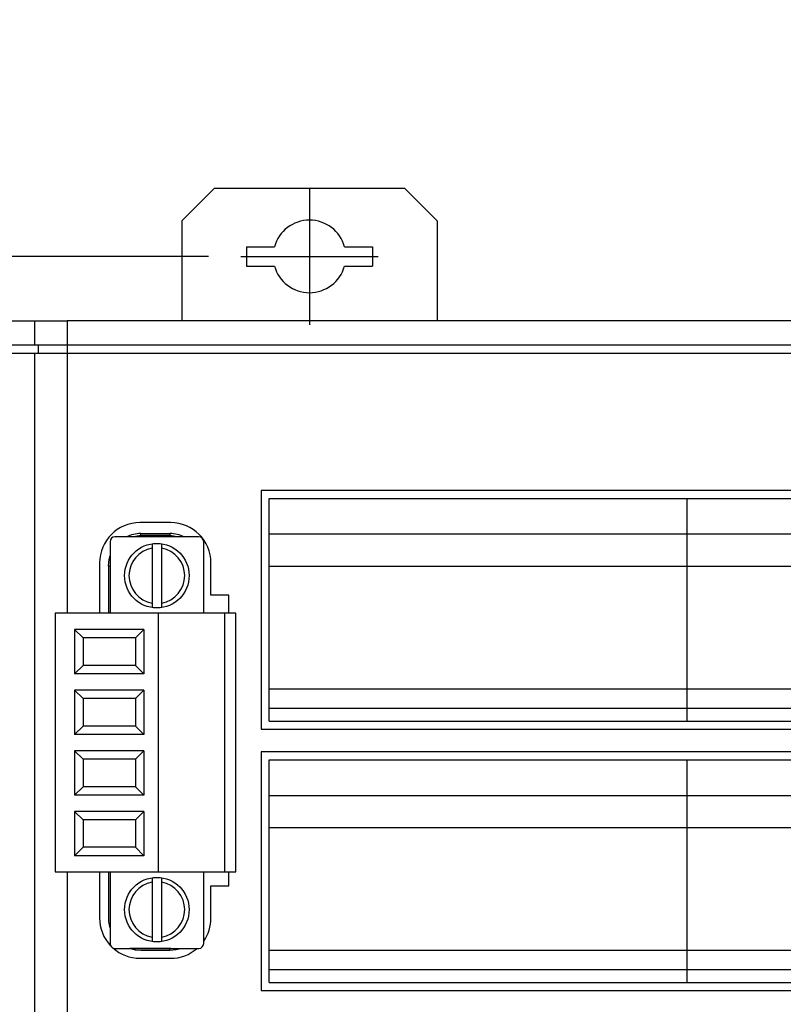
# Model space of a CAD drawing. Header units: millimetres. Extents: x 0 to 594, y 0 to 420.
# Tile 10 of 22: x 145 to 192, y 236 to 297. Entities that reach past the tile are written whole.
import ezdxf

# ---------------------------------------------------------------- set-up
doc = ezdxf.new("R2010")
doc.units = ezdxf.units.MM
doc.header["$PDSIZE"] = -1
doc.linetypes.add('CENTER2', pattern=[28.575, 19.05, -3.175, 3.175, -3.175])
doc.styles.get("Standard").update_dxf_attribs({"font": 'txt.shx', "bigfont": 'whgtxt.shx'})
doc.dimstyles.new('ISO-25', dxfattribs={"dimtxt": 2.5, "dimasz": 2.5, "dimexe": 1.25, "dimexo": 0.625, "dimtad": 1, "dimtxsty": 'Standard', "dimcen": 2.5, "dimadec": 0, "dimazin": 0, "dimtfac": 1, "dimtmove": 0, "dimatfit": 3, "dimfxl": 0, "dimarcsym": 0})

# ---------------------------------------------------------------- blocks, each defined once
blk = doc.blocks.new('*D9')
at = {"color": 8, "lineweight": -2}
for p, q in [((104.619, 286.609), (104.619, 297.275)), ((156.788, 282.609), (102.619, 282.609)), ((104.619, 278.609), (104.619, 282.609)), ((112.038, 278.609), (102.619, 278.609)), ((104.619, 274.609), (104.619, 270.609))]:
    blk.add_line(p, q, dxfattribs=at)
at = {"color": 8}
for points in [[(103.952, 286.609), (105.285, 286.609), (104.619, 282.609)], [(103.952, 274.609), (105.285, 274.609), (104.619, 278.609)]]:
    blk.add_solid(points, dxfattribs=at)
at = {"layer": 'Defpoints', "color": 0}
for p in [(104.619, 282.609), (158.788, 282.609), (114.038, 278.609)]:
    blk.add_point(p, dxfattribs=at)
at = {"color": 3, "insert": (100.619, 293.942), "char_height": 4, "attachment_point": 5, "rotation": 90}
blk.add_mtext('\\A1;4', dxfattribs=at)

msp = doc.modelspace()

# ---------------------------------------------------------------- linework, layer by layer
for p, q in [((157.138, 286.8087), (155.138, 284.8087)), ((168.938, 286.8087), (157.138, 286.8087)), ((170.938, 284.8087), (168.938, 286.8087)), ((155.138, 284.8087), (155.138, 278.6087)), ((170.938, 284.8087), (170.938, 278.6087)), ((159.138, 283.2087), (160.8695, 283.2087)), ((159.138, 283.2087), (159.138, 282.0087)), ((165.2065, 283.2087), (166.938, 283.2087)), ((166.938, 283.2087), (166.938, 282.0087)), ((159.138, 282.0087), (160.8695, 282.0087)), ((165.2065, 282.0087), (166.938, 282.0087)), ((144.038, 278.6087), (146.038, 278.6087)), ((146.038, 277.1087), (146.038, 278.6087)), ((146.038, 278.6087), (148.038, 278.6087)), ((148.038, 278.6087), (148.038, 277.1087)), ((267.112, 278.6087), (148.038, 278.6087)), ((146.038, 277.1087), (144.038, 277.1087)), ((148.038, 277.1087), (146.038, 277.1087)), ((146.238, 277.1087), (146.238, 276.6087)), ((267.112, 277.1087), (148.038, 277.1087)), ((148.038, 277.1087), (148.038, 276.6087)), ((144.038, 276.6087), (146.038, 276.6087)), ((146.038, 228.6087), (146.038, 276.6087)), ((146.038, 276.6087), (148.038, 276.6087)), ((148.038, 276.6087), (267.112, 276.6087)), ((148.038, 276.6087), (148.038, 260.4886)), ((264.638, 268.1087), (160.038, 268.1087)), ((160.038, 268.1087), (160.038, 253.3087)), ((160.538, 265.4087), (160.538, 267.6087)), ((160.538, 267.6087), (186.438, 267.6087)), ((186.438, 267.6087), (212.338, 267.6087)), ((186.438, 265.4087), (186.438, 267.6087)), ((154.4413, 266.1087), (152.5347, 266.1087)), ((152.588, 265.4287), (154.3992, 265.4287)), ((152.588, 265.3287), (152.588, 265.4287)), ((154.3992, 265.4287), (154.3992, 265.3287)), ((150.688, 264.9237), (150.688, 260.4886)), ((156.188, 265.2237), (150.988, 265.2237)), ((152.0456, 265.2237), (152.588, 265.3287)), ((152.588, 265.3287), (154.3992, 265.3287)), ((154.3992, 265.3287), (154.9425, 265.2237)), ((156.488, 260.4886), (156.488, 264.9237)), ((160.538, 265.4087), (186.438, 265.4087)), ((160.538, 263.4087), (160.538, 265.4087)), ((186.438, 265.4087), (212.338, 265.4087)), ((186.438, 263.4087), (186.438, 265.4087)), ((153.288, 264.5234), (153.288, 261.1239)), ((153.888, 261.1239), (153.888, 264.5234)), ((150.038, 263.612), (150.038, 260.4886)), ((156.938, 261.6086), (156.938, 263.612)), ((150.588, 263.4286), (150.688, 263.4286)), ((150.588, 263.4286), (150.588, 260.4886)), ((160.538, 263.4087), (186.438, 263.4087)), ((160.538, 255.8087), (160.538, 263.4087)), ((186.438, 263.4087), (212.338, 263.4087)), ((186.438, 255.8087), (186.438, 263.4087)), ((158.038, 261.6086), (156.938, 261.6086)), ((158.038, 260.4886), (158.038, 261.6086)), ((147.288, 260.4886), (147.288, 244.4587)), ((153.688, 260.4886), (147.288, 260.4886)), ((153.688, 244.4587), (153.688, 260.4886)), ((157.788, 260.4886), (153.688, 260.4886)), ((157.788, 244.4587), (157.788, 260.4886)), ((158.488, 260.4886), (157.788, 260.4886)), ((158.488, 244.4587), (158.488, 260.4886)), ((149.017, 258.9597), (148.488, 259.4886)), ((152.788, 259.4886), (148.488, 259.4886)), ((148.488, 259.4886), (148.488, 256.7312)), ((152.259, 258.9597), (152.788, 259.4886)), ((152.788, 259.4886), (152.788, 256.7312)), ((152.259, 258.9597), (149.017, 258.9597)), ((149.017, 258.9597), (149.017, 257.2601)), ((152.259, 258.9597), (152.259, 257.2601)), ((149.017, 257.2601), (148.488, 256.7312)), ((152.259, 257.2601), (149.017, 257.2601)), ((152.259, 257.2601), (152.788, 256.7312)), ((152.788, 256.7312), (148.488, 256.7312)), ((149.017, 255.2022), (148.488, 255.7312)), ((148.488, 255.7312), (148.488, 252.9737)), ((152.788, 255.7312), (148.488, 255.7312)), ((152.259, 255.2022), (152.788, 255.7312)), ((152.788, 255.7312), (152.788, 252.9737)), ((160.538, 255.8087), (186.438, 255.8087)), ((160.538, 254.6087), (160.538, 255.8087)), ((186.438, 255.8087), (212.338, 255.8087)), ((186.438, 254.6087), (186.438, 255.8087)), ((149.017, 255.2022), (149.017, 253.5026)), ((152.259, 255.2022), (149.017, 255.2022)), ((152.259, 255.2022), (152.259, 253.5026)), ((160.538, 253.8087), (160.538, 254.6087)), ((160.538, 254.6087), (186.438, 254.6087)), ((186.438, 254.6087), (212.338, 254.6087)), ((186.438, 253.8087), (186.438, 254.6087)), ((149.017, 253.5026), (148.488, 252.9737)), ((152.259, 253.5026), (149.017, 253.5026)), ((152.259, 253.5026), (152.788, 252.9737)), ((160.038, 253.3087), (264.638, 253.3087)), ((160.538, 253.8087), (186.438, 253.8087)), ((186.438, 253.8087), (212.338, 253.8087)), ((152.788, 252.9737), (148.488, 252.9737)), ((149.017, 251.4447), (148.488, 251.9736)), ((148.488, 251.9736), (148.488, 249.2162)), ((152.788, 251.9736), (148.488, 251.9736)), ((149.017, 251.4447), (149.017, 249.7451)), ((152.259, 251.4447), (149.017, 251.4447)), ((152.259, 251.4447), (152.788, 251.9736)), ((152.259, 251.4447), (152.259, 249.7451)), ((152.788, 251.9736), (152.788, 249.2162)), ((264.638, 251.9086), (160.038, 251.9086)), ((160.038, 251.9086), (160.038, 237.1086)), ((160.538, 251.4087), (186.438, 251.4087)), ((160.538, 249.2086), (160.538, 251.4087)), ((186.438, 251.4087), (212.338, 251.4087)), ((186.438, 249.2086), (186.438, 251.4087)), ((149.017, 249.7451), (148.488, 249.2162)), ((152.259, 249.7451), (149.017, 249.7451)), ((152.259, 249.7451), (152.788, 249.2162)), ((152.788, 249.2162), (148.488, 249.2162)), ((160.538, 249.2086), (186.438, 249.2086)), ((160.538, 247.2087), (160.538, 249.2086)), ((186.438, 249.2086), (212.338, 249.2086)), ((186.438, 247.2087), (186.438, 249.2086)), ((149.017, 247.6872), (148.488, 248.2162)), ((152.788, 248.2162), (148.488, 248.2162)), ((148.488, 248.2162), (148.488, 245.4587)), ((152.259, 247.6872), (152.788, 248.2162)), ((152.788, 248.2162), (152.788, 245.4587)), ((152.259, 247.6872), (149.017, 247.6872)), ((149.017, 247.6872), (149.017, 245.9876)), ((152.259, 247.6872), (152.259, 245.9876)), ((160.538, 247.2087), (186.438, 247.2087)), ((160.538, 239.6086), (160.538, 247.2087)), ((186.438, 247.2087), (212.338, 247.2087)), ((186.438, 239.6086), (186.438, 247.2087)), ((149.017, 245.9876), (148.488, 245.4587)), ((152.259, 245.9876), (149.017, 245.9876)), ((152.259, 245.9876), (152.788, 245.4587)), ((152.788, 245.4587), (148.488, 245.4587)), ((147.288, 244.4587), (153.688, 244.4587)), ((148.038, 244.4587), (148.038, 228.6087)), ((150.038, 244.4587), (150.038, 241.6053)), ((150.588, 244.4587), (150.588, 241.6087)), ((150.688, 244.4587), (150.688, 240.0236)), ((153.688, 244.4587), (157.788, 244.4587)), ((156.488, 240.0236), (156.488, 244.4587)), ((157.788, 244.4587), (158.488, 244.4587)), ((158.038, 243.6087), (158.038, 244.4587)), ((153.288, 243.8234), (153.288, 240.4239)), ((153.888, 240.4239), (153.888, 243.8234)), ((156.938, 241.6053), (156.938, 243.6087)), ((156.938, 243.6087), (158.038, 243.6087)), ((150.988, 239.7237), (156.188, 239.7237)), ((151.9635, 239.7087), (151.9196, 239.7237)), ((154.388, 239.7087), (151.9635, 239.7087)), ((151.9635, 239.7087), (152.247, 239.6379)), ((152.247, 239.6379), (152.588, 239.6086)), ((152.588, 239.6086), (154.388, 239.6086)), ((154.4655, 239.7237), (154.388, 239.7087)), ((154.388, 239.6086), (154.388, 239.7087)), ((160.538, 239.6086), (186.438, 239.6086)), ((160.538, 238.4087), (160.538, 239.6086)), ((186.438, 239.6086), (212.338, 239.6086)), ((186.438, 238.4087), (186.438, 239.6086)), ((152.5347, 239.1087), (154.4413, 239.1087)), ((160.538, 238.4087), (186.438, 238.4087)), ((160.538, 237.6087), (160.538, 238.4087)), ((186.438, 238.4087), (212.338, 238.4087)), ((186.438, 237.6087), (186.438, 238.4087)), ((160.538, 237.6087), (186.438, 237.6087)), ((186.438, 237.6087), (212.338, 237.6087)), ((160.038, 237.1086), (264.638, 237.1086))]:
    msp.add_line(p, q)
at = {"color": 1, "linetype": 'CENTER2'}
for p, q in [((163.038, 286.8587), (163.038, 278.3587)), ((158.788, 282.6087), (167.288, 282.6087))]:
    msp.add_line(p, q, dxfattribs=at)
at = {"flags": 128}
for points in [[(150.588, 263.4286), (150.6264, 263.8188), (150.688, 264.0532)], [(154.388, 239.6086), (154.7782, 239.6471), (155.0564, 239.7237)]]:
    msp.add_lwpolyline(points, dxfattribs=at)
for centre in [(153.588, 262.8237), (153.588, 242.1237)]:
    msp.add_circle(centre, 2)
for centre, radius, start, end in [((163.038, 282.6087), 2.25, 15.46601, 164.53399), ((163.038, 282.6087), 2.25, 195.46601, 344.53399), ((152.5347, 263.612), 2.4967, 90, 180), ((154.4413, 263.612), 2.4967, 0, 90), ((152.588, 263.4287), 2, 90, 116.168625), ((154.3992, 263.4287), 2, 63.831375, 90), ((150.988, 264.9237), 0.3, 90, 180), ((156.188, 264.9237), 0.3, 0, 90), ((153.588, 262.8237), 1.726, 100.009618, 259.990382), ((153.588, 262.8237), 1.726, 280.009618, 79.990382), ((153.588, 242.1237), 1.726, 100.009618, 259.990382), ((153.588, 242.1237), 1.726, 280.009618, 79.990382), ((152.5347, 241.6053), 2.4967, 180, 223.3169), ((154.4413, 241.6053), 2.4967, 325.060912, 0), ((150.988, 240.0237), 0.3, 180, 270), ((156.188, 240.0237), 0.3, 270, 0), ((152.5347, 241.6053), 2.4967, 227.965085, 270), ((154.4413, 241.6053), 2.4967, 270, 311.090372)]:
    msp.add_arc(centre, radius, start, end)
for points, knots in [([(153.288, 264.7813), (153.288, 264.7519), (153.288, 264.6861), (153.288, 264.5918), (153.288, 264.535), (153.288, 264.5234)], [0, 0, 0, 0, 0.3914384, 0.875587, 1, 1, 1, 1]), ([(153.888, 264.5234), (153.888, 264.5491), (153.888, 264.6208), (153.888, 264.7075), (153.888, 264.7524), (153.888, 264.7629)], [0, 0, 0, 0, 0.30057262, 0.83545826, 1, 1, 1, 1]), ([(153.288, 261.1239), (153.288, 261.1213), (153.288, 261.0724), (153.288, 260.9852), (153.288, 260.9166), (153.288, 260.8865)], [0, 0, 0, 0, 0.0311888, 0.5761631, 1, 1, 1, 1]), ([(153.888, 260.8805), (153.888, 260.8869), (153.888, 260.9256), (153.888, 261.0126), (153.888, 261.0906), (153.888, 261.1239)], [0, 0, 0, 0, 0.1010634, 0.6166849, 1, 1, 1, 1]), ([(153.288, 244.0813), (153.288, 244.0519), (153.288, 243.9861), (153.288, 243.8918), (153.288, 243.835), (153.288, 243.8234)], [0, 0, 0, 0, 0.3914861, 0.875639, 1, 1, 1, 1]), ([(153.888, 243.8234), (153.888, 243.8492), (153.888, 243.9209), (153.888, 244.0137), (153.888, 244.0634), (153.888, 244.0791)], [0, 0, 0, 0, 0.2778217, 0.7723152, 1, 1, 1, 1]), ([(150.588, 241.6087), (150.588, 241.6057), (150.5883, 241.4619), (150.6092, 241.2511), (150.669, 241.0484), (150.688, 240.9841)], [0, 0, 0, 0, 0.0139146, 0.6876872, 1, 1, 1, 1]), ([(153.288, 240.4239), (153.288, 240.4213), (153.288, 240.3724), (153.288, 240.2897), (153.288, 240.2247), (153.288, 240.1984)], [0, 0, 0, 0, 0.03303679, 0.60922167, 1, 1, 1, 1]), ([(153.888, 240.1805), (153.888, 240.1869), (153.888, 240.2256), (153.888, 240.3126), (153.888, 240.3906), (153.888, 240.4239)], [0, 0, 0, 0, 0.1010208, 0.6166888, 1, 1, 1, 1])]:
    msp.add_open_spline(points, degree=3, knots=knots)

# ---------------------------------------------------------------- dimensions: what is measured, and where the dimension line sits
dim = msp.add_linear_dim(base=(104.6188, 282.6087), p1=(114.038, 278.6087), p2=(158.788, 282.6087), angle=90, dimstyle='ISO-25', override={"dimscale": 2, "dimtxt": 2, "dimasz": 2, "dimexe": 1, "dimexo": 1, "dimgap": 1, "dimdec": 3, "dimzin": 9, "dimdsep": 46, "dimcen": 0, "dimclrd": 8, "dimclre": 8, "dimclrt": 3, "dimadec": 3, "dimazin": 2, "dimtdec": 3, "dimfxl": 0.6, "dimtolj": 1, "dimtzin": 1, "dimarcsym": 1})
dim.commit()
dim.dimension.update_dxf_attribs({"geometry": '*D9', "text_midpoint": (100.6188, 293.942)})

doc.saveas('drawing.dxf')
